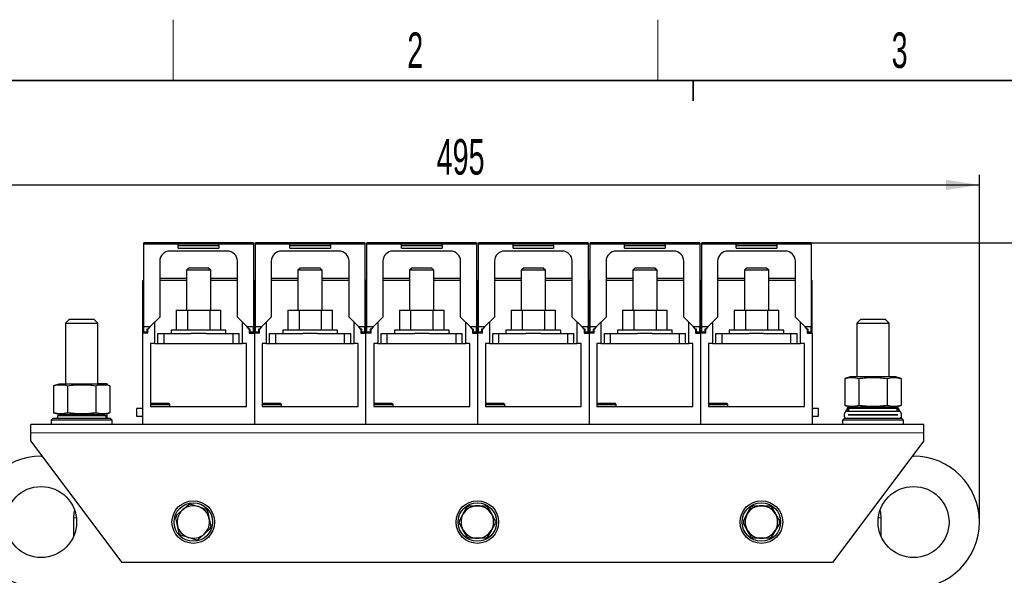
# Model space of a CAD drawing. Header units: millimetres. Extents: x 5 to 418, y 2 to 292.
# Tile 12 of 36: x 59 to 156, y 234 to 288. Entities that reach past the tile are written whole.
import ezdxf

# ---------------------------------------------------------------- set-up
doc = ezdxf.new("R2010")
doc.units = ezdxf.units.MM
doc.layers.add('SLD-0', color=7, linetype='Continuous')
doc.styles.add('SLDTEXTSTYLE0', font='TXT', dxfattribs={"width": 0.605})
doc.dimstyles.new('SLDDIMSTYLE0', dxfattribs={"dimtxt": 3.5, "dimasz": 3.302, "dimexe": 0, "dimexo": 0.0625, "dimgap": 0.875, "dimtad": 1, "dimlfac": 5, "dimrnd": 1e-09, "dimzin": 12, "dimdsep": 46, "dimtxsty": 'SLDTEXTSTYLE0', "dimsah": 1, "dimcen": 0.09, "dimadec": 0, "dimazin": 3, "dimtfac": 1, "dimtofl": 0, "dimtmove": 0, "dimatfit": 3, "dimfxl": 1, "dimfrac": 2, "dimtolj": 1, "dimtzin": 12, "dimarcsym": 0})
doc.dimstyles.new('SLDDIMSTYLE1', dxfattribs={"dimtxt": 3.5, "dimasz": 3.302, "dimexe": 0, "dimexo": 0.0625, "dimgap": 0.875, "dimtad": 1, "dimdec": 0, "dimlfac": 5, "dimrnd": 1e-09, "dimzin": 12, "dimdsep": 46, "dimtxsty": 'SLDTEXTSTYLE0', "dimsah": 1, "dimcen": 0.09, "dimadec": 0, "dimazin": 3, "dimtfac": 1, "dimtofl": 0, "dimtmove": 0, "dimatfit": 3, "dimfxl": 1, "dimfrac": 2, "dimtolj": 1, "dimtzin": 12, "dimarcsym": 0})

# ---------------------------------------------------------------- blocks, each defined once
blk = doc.blocks.new('_D_1')
at = {"layer": 'SLD-0', "color": 7}
for p, q in [((54.221, 238.985), (54.221, 273.217)), ((153.221, 238.985), (153.221, 273.217)), ((54.221, 272.217), (153.221, 272.217))]:
    blk.add_line(p, q, dxfattribs=at)
for points in [[(54.221, 272.217), (57.523, 271.709), (57.523, 272.725)], [(153.221, 272.217), (149.919, 272.725), (149.919, 271.709)]]:
    blk.add_solid(points, dxfattribs=at)
at = {"layer": 'SLD-0', "color": 7, "insert": (99.711, 276.729), "char_height": 3.5, "attachment_point": 1, "style": 'SLDTEXTSTYLE0'}
blk.add_mtext('495', dxfattribs=at)
blk = doc.blocks.new('_D_2')
at = {"layer": 'SLD-0', "color": 7}
for p, q in [((136.641, 266.49), (158.79, 266.49)), ((157.79, 266.49), (157.79, 171.185)), ((151.721, 171.185), (158.79, 171.185))]:
    blk.add_line(p, q, dxfattribs=at)
for points in [[(157.79, 266.49), (157.282, 263.188), (158.298, 263.188)], [(157.79, 171.185), (158.298, 174.487), (157.282, 174.487)]]:
    blk.add_solid(points, dxfattribs=at)
at = {"layer": 'SLD-0', "color": 7, "insert": (153.279, 214.827), "char_height": 3.5, "attachment_point": 1, "rotation": 90, "style": 'SLDTEXTSTYLE0'}
blk.add_mtext('477', dxfattribs=at)

msp = doc.modelspace()

# ---------------------------------------------------------------- linework, layer by layer
at = {"color": 7, "linetype": 'Continuous', "lineweight": 25}
for p, q in [((81.6413, 266.4898), (70.8413, 266.4898)), ((70.8413, 266.3898), (70.8413, 266.4898)), ((70.8413, 258.2098), (70.8413, 266.3898)), ((81.6413, 266.3898), (70.8413, 266.3898)), ((78.2413, 266.3798), (74.2413, 266.3798)), ((74.2413, 266.2478), (74.2413, 266.3798)), ((74.2413, 265.9798), (74.2413, 266.2478)), ((74.2413, 266.2478), (78.2413, 266.2478)), ((74.2413, 265.9798), (78.2413, 265.9798)), ((78.2413, 266.2478), (78.2413, 266.3798)), ((78.2413, 266.2478), (78.2413, 265.9798)), ((81.6413, 266.4898), (81.6413, 266.3898)), ((81.6413, 266.3898), (81.6413, 258.2098)), ((92.6413, 266.4898), (81.8413, 266.4898)), ((81.8413, 266.3898), (81.8413, 266.4898)), ((81.8413, 258.2098), (81.8413, 266.3898)), ((92.6413, 266.3898), (81.8413, 266.3898)), ((85.2413, 266.2478), (85.2413, 266.3798)), ((89.2413, 266.3798), (85.2413, 266.3798)), ((85.2413, 265.9798), (85.2413, 266.2478)), ((85.2413, 266.2478), (89.2413, 266.2478)), ((85.2413, 265.9798), (89.2413, 265.9798)), ((89.2413, 266.2478), (89.2413, 266.3798)), ((89.2413, 266.2478), (89.2413, 265.9798)), ((92.6413, 266.4898), (92.6413, 266.3898)), ((92.6413, 266.3898), (92.6413, 258.2098)), ((103.6413, 266.4898), (92.8413, 266.4898)), ((92.8413, 266.3898), (92.8413, 266.4898)), ((92.8413, 258.2098), (92.8413, 266.3898)), ((103.6413, 266.3898), (92.8413, 266.3898)), ((100.2413, 266.3798), (96.2413, 266.3798)), ((96.2413, 266.2478), (96.2413, 266.3798)), ((96.2413, 266.2478), (100.2413, 266.2478)), ((96.2413, 265.9798), (96.2413, 266.2478)), ((96.2413, 265.9798), (100.2413, 265.9798)), ((100.2413, 266.2478), (100.2413, 266.3798)), ((100.2413, 266.2478), (100.2413, 265.9798)), ((103.6413, 266.4898), (103.6413, 266.3898)), ((103.6413, 266.3898), (103.6413, 258.2098)), ((114.6413, 266.4898), (103.8413, 266.4898)), ((103.8413, 266.3898), (103.8413, 266.4898)), ((103.8413, 258.2098), (103.8413, 266.3898)), ((114.6413, 266.3898), (103.8413, 266.3898)), ((107.2413, 266.2478), (107.2413, 266.3798)), ((111.2413, 266.3798), (107.2413, 266.3798)), ((107.2413, 266.2478), (111.2413, 266.2478)), ((107.2413, 265.9798), (107.2413, 266.2478)), ((107.2413, 265.9798), (111.2413, 265.9798)), ((111.2413, 266.2478), (111.2413, 266.3798)), ((111.2413, 266.2478), (111.2413, 265.9798)), ((114.6413, 266.4898), (114.6413, 266.3898)), ((114.6413, 266.3898), (114.6413, 258.2098)), ((125.6413, 266.4898), (114.8413, 266.4898)), ((114.8413, 266.3898), (114.8413, 266.4898)), ((114.8413, 258.2098), (114.8413, 266.3898)), ((125.6413, 266.3898), (114.8413, 266.3898)), ((122.2413, 266.3798), (118.2413, 266.3798)), ((118.2413, 266.2478), (118.2413, 266.3798)), ((118.2413, 265.9798), (118.2413, 266.2478)), ((118.2413, 266.2478), (122.2413, 266.2478)), ((118.2413, 265.9798), (122.2413, 265.9798)), ((122.2413, 266.2478), (122.2413, 266.3798)), ((122.2413, 266.2478), (122.2413, 265.9798)), ((125.6413, 266.4898), (125.6413, 266.3898)), ((125.6413, 266.3898), (125.6413, 258.2098)), ((136.6413, 266.4898), (125.8413, 266.4898)), ((125.8413, 266.3898), (125.8413, 266.4898)), ((125.8413, 258.2098), (125.8413, 266.3898)), ((136.6413, 266.3898), (125.8413, 266.3898)), ((129.2413, 266.2478), (129.2413, 266.3798)), ((133.2413, 266.3798), (129.2413, 266.3798)), ((129.2413, 266.2478), (133.2413, 266.2478)), ((129.2413, 265.9798), (129.2413, 266.2478)), ((129.2413, 265.9798), (133.2413, 265.9798)), ((133.2413, 266.2478), (133.2413, 266.3798)), ((133.2413, 266.2478), (133.2413, 265.9798)), ((136.6413, 266.4898), (136.6413, 266.3898)), ((136.6413, 266.3898), (136.6413, 258.2098)), ((79.0713, 265.6898), (73.4113, 265.6898)), ((90.0713, 265.6898), (84.4113, 265.6898)), ((101.0713, 265.6898), (95.4113, 265.6898)), ((112.0713, 265.6898), (106.4113, 265.6898)), ((123.0713, 265.6898), (117.4113, 265.6898)), ((134.0713, 265.6898), (128.4113, 265.6898)), ((72.4113, 264.6898), (72.4113, 259.1798)), ((75.256, 264.0248), (75.0413, 263.8101)), ((77.2266, 264.0248), (75.256, 264.0248)), ((77.4413, 263.8101), (77.2266, 264.0248)), ((80.0713, 259.1798), (80.0713, 264.6898)), ((83.4113, 264.6898), (83.4113, 259.1798)), ((86.256, 264.0248), (86.0413, 263.8101)), ((88.2266, 264.0248), (86.256, 264.0248)), ((88.4413, 263.8101), (88.2266, 264.0248)), ((91.0713, 259.1798), (91.0713, 264.6898)), ((94.4113, 264.6898), (94.4113, 259.1798)), ((97.256, 264.0248), (97.0413, 263.8101)), ((99.2266, 264.0248), (97.256, 264.0248)), ((99.4413, 263.8101), (99.2266, 264.0248)), ((102.0713, 259.1798), (102.0713, 264.6898)), ((105.4113, 264.6898), (105.4113, 259.1798)), ((108.256, 264.0248), (108.0413, 263.8101)), ((110.2266, 264.0248), (108.256, 264.0248)), ((110.4413, 263.8101), (110.2266, 264.0248)), ((113.0713, 259.1798), (113.0713, 264.6898)), ((116.4113, 264.6898), (116.4113, 259.1798)), ((119.256, 264.0248), (119.0413, 263.8101)), ((121.2266, 264.0248), (119.256, 264.0248)), ((121.4413, 263.8101), (121.2266, 264.0248)), ((124.0713, 259.1798), (124.0713, 264.6898)), ((127.4113, 264.6898), (127.4113, 259.1798)), ((130.256, 264.0248), (130.0413, 263.8101)), ((132.2266, 264.0248), (130.256, 264.0248)), ((132.4413, 263.8101), (132.2266, 264.0248)), ((135.0713, 259.1798), (135.0713, 264.6898)), ((75.0413, 263.8101), (75.0413, 259.8848)), ((77.4413, 263.8101), (75.0413, 263.8101)), ((77.4413, 259.8848), (77.4413, 263.8101)), ((86.0413, 263.8101), (86.0413, 259.8848)), ((88.4413, 263.8101), (86.0413, 263.8101)), ((88.4413, 259.8848), (88.4413, 263.8101)), ((97.0413, 263.8101), (97.0413, 259.8848)), ((99.4413, 263.8101), (97.0413, 263.8101)), ((99.4413, 259.8848), (99.4413, 263.8101)), ((108.0413, 263.8101), (108.0413, 259.8848)), ((110.4413, 263.8101), (108.0413, 263.8101)), ((110.4413, 259.8848), (110.4413, 263.8101)), ((119.0413, 263.8101), (119.0413, 259.8848)), ((121.4413, 263.8101), (119.0413, 263.8101)), ((121.4413, 259.8848), (121.4413, 263.8101)), ((130.0413, 263.8101), (130.0413, 259.8848)), ((132.4413, 263.8101), (130.0413, 263.8101)), ((132.4413, 259.8848), (132.4413, 263.8101)), ((70.8413, 262.7848), (70.7413, 262.7848)), ((70.7413, 257.6048), (70.7413, 262.7848)), ((75.0413, 263.0065), (72.4113, 263.0065)), ((75.0413, 262.7848), (72.4113, 262.7848)), ((80.0713, 263.0065), (77.4413, 263.0065)), ((80.0713, 262.7848), (77.4413, 262.7848)), ((81.7413, 262.7848), (81.6413, 262.7848)), ((81.7413, 257.6048), (81.7413, 262.7848)), ((81.8413, 262.7848), (81.7413, 262.7848)), ((86.0413, 263.0065), (83.4113, 263.0065)), ((86.0413, 262.7848), (83.4113, 262.7848)), ((91.0713, 263.0065), (88.4413, 263.0065)), ((91.0713, 262.7848), (88.4413, 262.7848)), ((92.7413, 262.7848), (92.6413, 262.7848)), ((92.8413, 262.7848), (92.7413, 262.7848)), ((92.7413, 257.6048), (92.7413, 262.7848)), ((97.0413, 263.0065), (94.4113, 263.0065)), ((97.0413, 262.7848), (94.4113, 262.7848)), ((102.0713, 263.0065), (99.4413, 263.0065)), ((102.0713, 262.7848), (99.4413, 262.7848)), ((103.7413, 262.7848), (103.6413, 262.7848)), ((103.7413, 257.6048), (103.7413, 262.7848)), ((103.8413, 262.7848), (103.7413, 262.7848)), ((108.0413, 263.0065), (105.4113, 263.0065)), ((108.0413, 262.7848), (105.4113, 262.7848)), ((113.0713, 263.0065), (110.4413, 263.0065)), ((113.0713, 262.7848), (110.4413, 262.7848)), ((114.7413, 262.7848), (114.6413, 262.7848)), ((114.7413, 257.6048), (114.7413, 262.7848)), ((114.8413, 262.7848), (114.7413, 262.7848)), ((119.0413, 263.0065), (116.4113, 263.0065)), ((119.0413, 262.7848), (116.4113, 262.7848)), ((124.0713, 263.0065), (121.4413, 263.0065)), ((124.0713, 262.7848), (121.4413, 262.7848)), ((125.7413, 262.7848), (125.6413, 262.7848)), ((125.8413, 262.7848), (125.7413, 262.7848)), ((125.7413, 257.6048), (125.7413, 262.7848)), ((130.0413, 263.0065), (127.4113, 263.0065)), ((130.0413, 262.7848), (127.4113, 262.7848)), ((135.0713, 263.0065), (132.4413, 263.0065)), ((135.0713, 262.7848), (132.4413, 262.7848)), ((136.7413, 262.7848), (136.6413, 262.7848)), ((136.7413, 257.6048), (136.7413, 262.7848)), ((72.4113, 259.1798), (71.4413, 258.2098)), ((74.0474, 259.8848), (74.0474, 257.8848)), ((74.0474, 259.8848), (75.1444, 259.8848)), ((75.1444, 259.8848), (75.1444, 257.8848)), ((75.1444, 259.8848), (77.3383, 259.8848)), ((77.3383, 259.8848), (77.3383, 257.8848)), ((77.3383, 259.8848), (78.4353, 259.8848)), ((78.4353, 257.8848), (78.4353, 259.8848)), ((81.0413, 258.2098), (80.0713, 259.1798)), ((83.4113, 259.1798), (82.4413, 258.2098)), ((85.0474, 259.8848), (85.0474, 257.8848)), ((85.0474, 259.8848), (86.1444, 259.8848)), ((86.1444, 259.8848), (86.1444, 257.8848)), ((86.1444, 259.8848), (88.3383, 259.8848)), ((88.3383, 259.8848), (88.3383, 257.8848)), ((88.3383, 259.8848), (89.4353, 259.8848)), ((89.4353, 257.8848), (89.4353, 259.8848)), ((92.0413, 258.2098), (91.0713, 259.1798)), ((94.4113, 259.1798), (93.4413, 258.2098)), ((96.0474, 259.8848), (96.0474, 257.8848)), ((96.0474, 259.8848), (97.1444, 259.8848)), ((97.1444, 259.8848), (97.1444, 257.8848)), ((97.1444, 259.8848), (99.3383, 259.8848)), ((99.3383, 259.8848), (99.3383, 257.8848)), ((99.3383, 259.8848), (100.4353, 259.8848)), ((100.4353, 257.8848), (100.4353, 259.8848)), ((103.0413, 258.2098), (102.0713, 259.1798)), ((105.4113, 259.1798), (104.4413, 258.2098)), ((107.0474, 259.8848), (107.0474, 257.8848)), ((107.0474, 259.8848), (108.1444, 259.8848)), ((108.1444, 259.8848), (108.1444, 257.8848)), ((108.1444, 259.8848), (110.3383, 259.8848)), ((110.3383, 259.8848), (110.3383, 257.8848)), ((110.3383, 259.8848), (111.4353, 259.8848)), ((111.4353, 257.8848), (111.4353, 259.8848)), ((114.0413, 258.2098), (113.0713, 259.1798)), ((116.4113, 259.1798), (115.4413, 258.2098)), ((118.0474, 259.8848), (118.0474, 257.8848)), ((118.0474, 259.8848), (119.1444, 259.8848)), ((119.1444, 259.8848), (119.1444, 257.8848)), ((119.1444, 259.8848), (121.3383, 259.8848)), ((121.3383, 259.8848), (121.3383, 257.8848)), ((121.3383, 259.8848), (122.4353, 259.8848)), ((122.4353, 257.8848), (122.4353, 259.8848)), ((125.0413, 258.2098), (124.0713, 259.1798)), ((127.4113, 259.1798), (126.4413, 258.2098)), ((129.0474, 259.8848), (129.0474, 257.8848)), ((129.0474, 259.8848), (130.1444, 259.8848)), ((130.1444, 259.8848), (130.1444, 257.8848)), ((130.1444, 259.8848), (132.3383, 259.8848)), ((132.3383, 259.8848), (132.3383, 257.8848)), ((132.3383, 259.8848), (133.4353, 259.8848)), ((133.4353, 257.8848), (133.4353, 259.8848)), ((136.0413, 258.2098), (135.0713, 259.1798)), ((63.5213, 258.9848), (63.1213, 258.5848)), ((63.1213, 258.5848), (63.1213, 252.5648)), ((63.1213, 258.5848), (66.3213, 258.5848)), ((63.5213, 258.9848), (65.9213, 258.9848)), ((66.3213, 258.5848), (65.9213, 258.9848)), ((66.3213, 252.5648), (66.3213, 258.5848)), ((71.4413, 258.2098), (70.8413, 258.2098)), ((70.8413, 257.7098), (70.8413, 258.2098)), ((71.4413, 258.2098), (71.2413, 258.0098)), ((71.9113, 258.6798), (71.9113, 256.5848)), ((80.5713, 256.5848), (80.5713, 258.6798)), ((81.6413, 258.2098), (81.0413, 258.2098)), ((81.2413, 258.0098), (81.0413, 258.2098)), ((81.6413, 257.7098), (81.6413, 258.2098)), ((82.4413, 258.2098), (81.8413, 258.2098)), ((81.8413, 257.7098), (81.8413, 258.2098)), ((82.4413, 258.2098), (82.2413, 258.0098)), ((82.9113, 258.6798), (82.9113, 256.5848)), ((91.5713, 256.5848), (91.5713, 258.6798)), ((92.6413, 258.2098), (92.0413, 258.2098)), ((92.2413, 258.0098), (92.0413, 258.2098)), ((92.6413, 257.7098), (92.6413, 258.2098)), ((93.4413, 258.2098), (92.8413, 258.2098)), ((92.8413, 257.7098), (92.8413, 258.2098)), ((93.4413, 258.2098), (93.2413, 258.0098)), ((93.9113, 258.6798), (93.9113, 256.5848)), ((102.5713, 256.5848), (102.5713, 258.6798)), ((103.6413, 258.2098), (103.0413, 258.2098)), ((103.2413, 258.0098), (103.0413, 258.2098)), ((103.6413, 257.7098), (103.6413, 258.2098)), ((104.4413, 258.2098), (103.8413, 258.2098)), ((103.8413, 257.7098), (103.8413, 258.2098)), ((104.4413, 258.2098), (104.2413, 258.0098)), ((104.9113, 258.6798), (104.9113, 256.5848)), ((113.5713, 256.5848), (113.5713, 258.6798)), ((114.6413, 258.2098), (114.0413, 258.2098)), ((114.2413, 258.0098), (114.0413, 258.2098)), ((114.6413, 257.7098), (114.6413, 258.2098)), ((115.4413, 258.2098), (114.8413, 258.2098)), ((114.8413, 257.7098), (114.8413, 258.2098)), ((115.4413, 258.2098), (115.2413, 258.0098)), ((115.9113, 258.6798), (115.9113, 256.5848)), ((124.5713, 256.5848), (124.5713, 258.6798)), ((125.6413, 258.2098), (125.0413, 258.2098)), ((125.2413, 258.0098), (125.0413, 258.2098)), ((125.6413, 257.7098), (125.6413, 258.2098)), ((126.4413, 258.2098), (125.8413, 258.2098)), ((125.8413, 257.7098), (125.8413, 258.2098)), ((126.4413, 258.2098), (126.2413, 258.0098)), ((126.9113, 258.6798), (126.9113, 256.5848)), ((135.5713, 256.5848), (135.5713, 258.6798)), ((136.6413, 258.2098), (136.0413, 258.2098)), ((136.2413, 258.0098), (136.0413, 258.2098)), ((136.6413, 257.7098), (136.6413, 258.2098)), ((141.5213, 258.9848), (141.1213, 258.5848)), ((141.1213, 258.5848), (141.1213, 253.2848)), ((141.1213, 258.5848), (143.5213, 258.5848)), ((141.5213, 258.9848), (143.3213, 258.9848)), ((143.3213, 258.9848), (143.9213, 258.9848)), ((143.5213, 258.5848), (144.3213, 258.5848)), ((144.3213, 258.5848), (143.9213, 258.9848)), ((144.3213, 253.2848), (144.3213, 258.5848)), ((70.7413, 248.5848), (70.7413, 257.6048)), ((71.2413, 257.6048), (70.7413, 257.6048)), ((71.1413, 257.7098), (70.8413, 257.7098)), ((71.2413, 258.0098), (71.1413, 258.0098)), ((71.1413, 258.0098), (71.1413, 257.7098)), ((71.2413, 257.6048), (71.2413, 258.0098)), ((72.2413, 256.5848), (72.2413, 257.5848)), ((72.2413, 257.5848), (72.8413, 257.5848)), ((72.8413, 256.5848), (72.8413, 257.5848)), ((72.8413, 257.5848), (75.5133, 257.5848)), ((73.5413, 257.8848), (73.5413, 257.5848)), ((78.9413, 257.8848), (73.5413, 257.8848)), ((76.9693, 257.5848), (75.5133, 257.5848)), ((76.9693, 257.5848), (79.6413, 257.5848)), ((78.9413, 257.5848), (78.9413, 257.8848)), ((79.6413, 256.5848), (79.6413, 257.5848)), ((79.6413, 257.5848), (80.2413, 257.5848)), ((80.2413, 256.5848), (80.2413, 257.5848)), ((81.3413, 258.0098), (81.2413, 258.0098)), ((81.2413, 258.0098), (81.2413, 257.6048)), ((81.2413, 257.6048), (81.7413, 257.6048)), ((81.3413, 257.7098), (81.3413, 258.0098)), ((81.6413, 257.7098), (81.3413, 257.7098)), ((81.7413, 257.6048), (81.7413, 248.5848)), ((82.2413, 257.6048), (81.7413, 257.6048)), ((82.1413, 257.7098), (81.8413, 257.7098)), ((82.2413, 258.0098), (82.1413, 258.0098)), ((82.1413, 258.0098), (82.1413, 257.7098)), ((82.2413, 257.6048), (82.2413, 258.0098)), ((83.2413, 256.5848), (83.2413, 257.5848)), ((83.2413, 257.5848), (83.8413, 257.5848)), ((83.8413, 256.5848), (83.8413, 257.5848)), ((83.8413, 257.5848), (86.5133, 257.5848)), ((84.5413, 257.8848), (84.5413, 257.5848)), ((89.9413, 257.8848), (84.5413, 257.8848)), ((87.9693, 257.5848), (86.5133, 257.5848)), ((87.9693, 257.5848), (90.6413, 257.5848)), ((89.9413, 257.5848), (89.9413, 257.8848)), ((90.6413, 256.5848), (90.6413, 257.5848)), ((90.6413, 257.5848), (91.2413, 257.5848)), ((91.2413, 256.5848), (91.2413, 257.5848)), ((92.3413, 258.0098), (92.2413, 258.0098)), ((92.2413, 258.0098), (92.2413, 257.6048)), ((92.2413, 257.6048), (92.7413, 257.6048)), ((92.3413, 257.7098), (92.3413, 258.0098)), ((92.6413, 257.7098), (92.3413, 257.7098)), ((92.7413, 248.5848), (92.7413, 257.6048)), ((93.2413, 257.6048), (92.7413, 257.6048)), ((93.1413, 257.7098), (92.8413, 257.7098)), ((93.2413, 258.0098), (93.1413, 258.0098)), ((93.1413, 258.0098), (93.1413, 257.7098)), ((93.2413, 257.6048), (93.2413, 258.0098)), ((94.2413, 256.5848), (94.2413, 257.5848)), ((94.2413, 257.5848), (94.8413, 257.5848)), ((94.8413, 256.5848), (94.8413, 257.5848)), ((94.8413, 257.5848), (97.5133, 257.5848)), ((95.5413, 257.8848), (95.5413, 257.5848)), ((100.9413, 257.8848), (95.5413, 257.8848)), ((98.9693, 257.5848), (97.5133, 257.5848)), ((98.9693, 257.5848), (101.6413, 257.5848)), ((100.9413, 257.5848), (100.9413, 257.8848)), ((101.6413, 256.5848), (101.6413, 257.5848)), ((101.6413, 257.5848), (102.2413, 257.5848)), ((102.2413, 256.5848), (102.2413, 257.5848)), ((103.3413, 258.0098), (103.2413, 258.0098)), ((103.2413, 258.0098), (103.2413, 257.6048)), ((103.2413, 257.6048), (103.7413, 257.6048)), ((103.3413, 257.7098), (103.3413, 258.0098)), ((103.6413, 257.7098), (103.3413, 257.7098)), ((103.7413, 257.6048), (103.7413, 248.5848)), ((104.2413, 257.6048), (103.7413, 257.6048)), ((104.1413, 257.7098), (103.8413, 257.7098)), ((104.2413, 258.0098), (104.1413, 258.0098)), ((104.1413, 258.0098), (104.1413, 257.7098)), ((104.2413, 257.6048), (104.2413, 258.0098)), ((105.2413, 256.5848), (105.2413, 257.5848)), ((105.2413, 257.5848), (105.8413, 257.5848)), ((105.8413, 256.5848), (105.8413, 257.5848)), ((105.8413, 257.5848), (108.5133, 257.5848)), ((106.5413, 257.8848), (106.5413, 257.5848)), ((111.9413, 257.8848), (106.5413, 257.8848)), ((109.9693, 257.5848), (108.5133, 257.5848)), ((109.9693, 257.5848), (112.6413, 257.5848)), ((111.9413, 257.5848), (111.9413, 257.8848)), ((112.6413, 256.5848), (112.6413, 257.5848)), ((112.6413, 257.5848), (113.2413, 257.5848)), ((113.2413, 256.5848), (113.2413, 257.5848)), ((114.3413, 258.0098), (114.2413, 258.0098)), ((114.2413, 258.0098), (114.2413, 257.6048)), ((114.2413, 257.6048), (114.7413, 257.6048)), ((114.3413, 257.7098), (114.3413, 258.0098)), ((114.6413, 257.7098), (114.3413, 257.7098)), ((114.7413, 257.6048), (114.7413, 248.5848)), ((115.2413, 257.6048), (114.7413, 257.6048)), ((115.1413, 257.7098), (114.8413, 257.7098)), ((115.2413, 258.0098), (115.1413, 258.0098)), ((115.1413, 258.0098), (115.1413, 257.7098)), ((115.2413, 257.6048), (115.2413, 258.0098)), ((116.2413, 256.5848), (116.2413, 257.5848)), ((116.2413, 257.5848), (116.8413, 257.5848)), ((116.8413, 256.5848), (116.8413, 257.5848)), ((116.8413, 257.5848), (119.5133, 257.5848)), ((117.5413, 257.8848), (117.5413, 257.5848)), ((122.9413, 257.8848), (117.5413, 257.8848)), ((120.9693, 257.5848), (119.5133, 257.5848)), ((120.9693, 257.5848), (123.6413, 257.5848)), ((122.9413, 257.5848), (122.9413, 257.8848)), ((123.6413, 256.5848), (123.6413, 257.5848)), ((123.6413, 257.5848), (124.2413, 257.5848)), ((124.2413, 256.5848), (124.2413, 257.5848)), ((125.3413, 258.0098), (125.2413, 258.0098)), ((125.2413, 258.0098), (125.2413, 257.6048)), ((125.2413, 257.6048), (125.7413, 257.6048)), ((125.3413, 257.7098), (125.3413, 258.0098)), ((125.6413, 257.7098), (125.3413, 257.7098)), ((125.7413, 248.5848), (125.7413, 257.6048)), ((126.2413, 257.6048), (125.7413, 257.6048)), ((126.1413, 257.7098), (125.8413, 257.7098)), ((126.2413, 258.0098), (126.1413, 258.0098)), ((126.1413, 258.0098), (126.1413, 257.7098)), ((126.2413, 257.6048), (126.2413, 258.0098)), ((127.2413, 256.5848), (127.2413, 257.5848)), ((127.2413, 257.5848), (127.8413, 257.5848)), ((127.8413, 256.5848), (127.8413, 257.5848)), ((127.8413, 257.5848), (130.5133, 257.5848)), ((128.5413, 257.8848), (128.5413, 257.5848)), ((133.9413, 257.8848), (128.5413, 257.8848)), ((131.9693, 257.5848), (130.5133, 257.5848)), ((131.9693, 257.5848), (134.6413, 257.5848)), ((133.9413, 257.5848), (133.9413, 257.8848)), ((134.6413, 256.5848), (134.6413, 257.5848)), ((134.6413, 257.5848), (135.2413, 257.5848)), ((135.2413, 256.5848), (135.2413, 257.5848)), ((136.3413, 258.0098), (136.2413, 258.0098)), ((136.2413, 258.0098), (136.2413, 257.6048)), ((136.2413, 257.6048), (136.7413, 257.6048)), ((136.3413, 257.7098), (136.3413, 258.0098)), ((136.6413, 257.7098), (136.3413, 257.7098)), ((136.7413, 257.6048), (136.7413, 248.5848)), ((71.9113, 256.5848), (71.5113, 256.5848)), ((71.5113, 256.5848), (71.5113, 250.3848)), ((71.9113, 256.5848), (72.5213, 256.5848)), ((72.5213, 256.5848), (72.8413, 256.5848)), ((72.8413, 256.5848), (79.6413, 256.5848)), ((79.6413, 256.5848), (79.9613, 256.5848)), ((79.9613, 256.5848), (80.5713, 256.5848)), ((80.9713, 256.5848), (80.5713, 256.5848)), ((80.9713, 250.3848), (80.9713, 256.5848)), ((82.9113, 256.5848), (82.5113, 256.5848)), ((82.5113, 256.5848), (82.5113, 250.3848)), ((82.9113, 256.5848), (83.5213, 256.5848)), ((83.5213, 256.5848), (83.8413, 256.5848)), ((83.8413, 256.5848), (90.6413, 256.5848)), ((90.6413, 256.5848), (90.9613, 256.5848)), ((90.9613, 256.5848), (91.5713, 256.5848)), ((91.9713, 256.5848), (91.5713, 256.5848)), ((91.9713, 250.3848), (91.9713, 256.5848)), ((93.9113, 256.5848), (93.5113, 256.5848)), ((93.5113, 256.5848), (93.5113, 250.3848)), ((93.9113, 256.5848), (94.5213, 256.5848)), ((94.5213, 256.5848), (94.8413, 256.5848)), ((94.8413, 256.5848), (101.6413, 256.5848)), ((101.6413, 256.5848), (101.9613, 256.5848)), ((101.9613, 256.5848), (102.5713, 256.5848)), ((102.9713, 256.5848), (102.5713, 256.5848)), ((102.9713, 250.3848), (102.9713, 256.5848)), ((104.9113, 256.5848), (104.5113, 256.5848)), ((104.5113, 256.5848), (104.5113, 250.3848)), ((104.9113, 256.5848), (105.5213, 256.5848)), ((105.5213, 256.5848), (105.8413, 256.5848)), ((105.8413, 256.5848), (112.6413, 256.5848)), ((112.6413, 256.5848), (112.9613, 256.5848)), ((112.9613, 256.5848), (113.5713, 256.5848)), ((113.9713, 256.5848), (113.5713, 256.5848)), ((113.9713, 250.3848), (113.9713, 256.5848)), ((115.9113, 256.5848), (115.5113, 256.5848)), ((115.5113, 256.5848), (115.5113, 250.3848)), ((115.9113, 256.5848), (116.5213, 256.5848)), ((116.5213, 256.5848), (116.8413, 256.5848)), ((116.8413, 256.5848), (123.6413, 256.5848)), ((123.6413, 256.5848), (123.9613, 256.5848)), ((123.9613, 256.5848), (124.5713, 256.5848)), ((124.9713, 256.5848), (124.5713, 256.5848)), ((124.9713, 250.3848), (124.9713, 256.5848)), ((126.9113, 256.5848), (126.5113, 256.5848)), ((126.5113, 256.5848), (126.5113, 250.3848)), ((126.9113, 256.5848), (127.5213, 256.5848)), ((127.5213, 256.5848), (127.8413, 256.5848)), ((127.8413, 256.5848), (134.6413, 256.5848)), ((134.6413, 256.5848), (134.9613, 256.5848)), ((134.9613, 256.5848), (135.5713, 256.5848)), ((135.9713, 256.5848), (135.5713, 256.5848)), ((135.9713, 250.3848), (135.9713, 256.5848)), ((62.4713, 252.5648), (61.9501, 252.4252)), ((61.9501, 252.4252), (61.9501, 249.7445)), ((66.9713, 252.5648), (62.4713, 252.5648)), ((63.3357, 252.4252), (63.3357, 249.7445)), ((66.107, 252.4252), (66.107, 249.7445)), ((67.2413, 252.6148), (66.3213, 252.6148)), ((67.4926, 252.4252), (66.9713, 252.5648)), ((67.2413, 252.4925), (67.2413, 252.6148)), ((67.4926, 252.4252), (67.4926, 249.7445)), ((140.4713, 253.2848), (139.9501, 253.1452)), ((139.9501, 253.1452), (139.9501, 250.4645)), ((144.9713, 253.2848), (140.4713, 253.2848)), ((141.3357, 253.1452), (141.3357, 250.4645)), ((144.107, 253.1452), (144.107, 250.4645)), ((145.4926, 253.1452), (144.9713, 253.2848)), ((145.4926, 253.1452), (145.4926, 250.4645)), ((71.5413, 250.7048), (71.5113, 250.6748)), ((71.5113, 250.5848), (73.4213, 250.5848)), ((71.5413, 250.7048), (73.3013, 250.7048)), ((73.4213, 250.5848), (73.3013, 250.7048)), ((73.4213, 250.3848), (73.4213, 250.5848)), ((82.5413, 250.7048), (82.5113, 250.6748)), ((82.5113, 250.5848), (84.4213, 250.5848)), ((82.5413, 250.7048), (84.3013, 250.7048)), ((84.4213, 250.5848), (84.3013, 250.7048)), ((84.4213, 250.3848), (84.4213, 250.5848)), ((93.5413, 250.7048), (93.5113, 250.6748)), ((93.5113, 250.5848), (95.4213, 250.5848)), ((93.5413, 250.7048), (95.3013, 250.7048)), ((95.4213, 250.5848), (95.3013, 250.7048)), ((95.4213, 250.3848), (95.4213, 250.5848)), ((104.5413, 250.7048), (104.5113, 250.6748)), ((104.5113, 250.5848), (106.4213, 250.5848)), ((104.5413, 250.7048), (106.3013, 250.7048)), ((106.4213, 250.5848), (106.3013, 250.7048)), ((106.4213, 250.3848), (106.4213, 250.5848)), ((115.5413, 250.7048), (115.5113, 250.6748)), ((115.5113, 250.5848), (117.4213, 250.5848)), ((115.5413, 250.7048), (117.3013, 250.7048)), ((117.4213, 250.5848), (117.3013, 250.7048)), ((117.4213, 250.3848), (117.4213, 250.5848)), ((126.5413, 250.7048), (126.5113, 250.6748)), ((126.5113, 250.5848), (128.4213, 250.5848)), ((126.5413, 250.7048), (128.3013, 250.7048)), ((128.4213, 250.5848), (128.3013, 250.7048)), ((128.4213, 250.3848), (128.4213, 250.5848)), ((139.9501, 250.4645), (140.4713, 250.3248)), ((144.9713, 250.3248), (145.4926, 250.4645)), ((61.9501, 249.7445), (62.4713, 249.6048)), ((63.0213, 249.6048), (62.3213, 249.4448)), ((62.4713, 249.6048), (66.9713, 249.6048)), ((67.1213, 249.4448), (66.4213, 249.6048)), ((66.9163, 249.4917), (66.9163, 249.6048)), ((66.9713, 249.6048), (67.4926, 249.7445)), ((67.2413, 249.1848), (67.2413, 249.6772)), ((70.7413, 250.1628), (70.1313, 250.1628)), ((70.1313, 250.1628), (70.1313, 249.4068)), ((71.5113, 250.3848), (80.9713, 250.3848)), ((82.5113, 250.3848), (91.9713, 250.3848)), ((93.5113, 250.3848), (102.9713, 250.3848)), ((104.5113, 250.3848), (113.9713, 250.3848)), ((115.5113, 250.3848), (124.9713, 250.3848)), ((126.5113, 250.3848), (135.9713, 250.3848)), ((137.3513, 250.1628), (136.7413, 250.1628)), ((137.3513, 249.4068), (137.3513, 250.1628)), ((139.9213, 249.4248), (139.9213, 249.6648)), ((140.1613, 249.9048), (145.2813, 249.9048)), ((140.2813, 249.5438), (140.2813, 249.5458)), ((140.2813, 249.5458), (145.1613, 249.5458)), ((145.1613, 249.5438), (140.2813, 249.5438)), ((141.0213, 250.3248), (140.3213, 250.1648)), ((140.3213, 250.1648), (140.3213, 249.9048)), ((145.1213, 250.1648), (140.3213, 250.1648)), ((140.4713, 250.3248), (144.9713, 250.3248)), ((141.1213, 249.5458), (141.1213, 249.5438)), ((144.3213, 249.5438), (144.3213, 249.5458)), ((145.1213, 250.1648), (144.4213, 250.3248)), ((145.1213, 249.9048), (145.1213, 250.1648)), ((145.1613, 249.5458), (145.1613, 249.5438)), ((145.5213, 249.4248), (145.5213, 249.6648)), ((70.7413, 248.5848), (59.7213, 248.5848)), ((59.7213, 247.7848), (59.7213, 248.5848)), ((61.8713, 249.1848), (61.7213, 249.0348)), ((61.7213, 249.0348), (61.7213, 248.5848)), ((67.7213, 249.0348), (61.7213, 249.0348)), ((67.5713, 249.1848), (61.8713, 249.1848)), ((62.3213, 249.4448), (62.3213, 249.1848)), ((65.1838, 249.4448), (62.3213, 249.4448)), ((67.1213, 249.4448), (65.1838, 249.4448)), ((67.1213, 249.1848), (67.1213, 249.4448)), ((67.7213, 249.0348), (67.5713, 249.1848)), ((67.7213, 248.5848), (67.7213, 249.0348)), ((70.1313, 249.4068), (70.7413, 249.4068)), ((81.7413, 248.5848), (70.7413, 248.5848)), ((92.7413, 248.5848), (81.7413, 248.5848)), ((103.7413, 248.5848), (92.7413, 248.5848)), ((114.7413, 248.5848), (103.7413, 248.5848)), ((125.7413, 248.5848), (114.7413, 248.5848)), ((136.7413, 248.5848), (125.7413, 248.5848)), ((136.7413, 249.4068), (137.3513, 249.4068)), ((147.7213, 248.5848), (136.7413, 248.5848)), ((139.8713, 249.1848), (139.7213, 249.0348)), ((139.7213, 249.0348), (139.7213, 248.5848)), ((145.7213, 249.0348), (139.7213, 249.0348)), ((140.1326, 249.1848), (139.8713, 249.1848)), ((145.2813, 249.1848), (140.1613, 249.1848)), ((145.5713, 249.1848), (145.3109, 249.1848)), ((145.7213, 249.0348), (145.5713, 249.1848)), ((145.7213, 248.5848), (145.7213, 249.0348)), ((147.7213, 247.7848), (147.7213, 248.5848)), ((59.7213, 246.9848), (59.7213, 247.7848)), ((147.7213, 246.9848), (147.7213, 247.7848)), ((68.7213, 234.9848), (59.7213, 246.9848)), ((147.7213, 246.9848), (138.7213, 234.9848)), ((60.7213, 245.4848), (60.8463, 245.4848)), ((146.5963, 245.4848), (146.7213, 245.4848)), ((75.4876, 240.7464), (76.2219, 240.5045)), ((74.0789, 239.6632), (74.6556, 240.1782)), ((74.6556, 240.1782), (75.2322, 240.6932)), ((76.2219, 240.5045), (76.9562, 240.2626)), ((77.13, 240.068), (77.2877, 239.3111)), ((101.9491, 239.1153), (102.3357, 239.7848)), ((102.3357, 239.7848), (102.7223, 240.4544)), ((102.9482, 240.5848), (103.7213, 240.5848)), ((103.7213, 240.5848), (104.4945, 240.5848)), ((104.7204, 240.4544), (105.107, 239.7848)), ((105.107, 239.7848), (105.4935, 239.1153)), ((129.9491, 239.1153), (130.3357, 239.7848)), ((130.3357, 239.7848), (130.7223, 240.4544)), ((130.9482, 240.5848), (131.7213, 240.5848)), ((131.7213, 240.5848), (132.4945, 240.5848)), ((132.7204, 240.4544), (133.107, 239.7848)), ((133.107, 239.7848), (133.4935, 239.1153)), ((63.9213, 239.3848), (63.9213, 237.5671)), ((74.155, 238.6585), (73.9973, 239.4154)), ((77.2877, 239.3111), (77.4454, 238.5543)), ((102.3357, 238.1848), (101.9491, 238.8544)), ((105.4935, 238.8544), (105.107, 238.1848)), ((130.3357, 238.1848), (129.9491, 238.8544)), ((133.4935, 238.8544), (133.107, 238.1848)), ((143.5213, 237.5671), (143.5213, 239.3848)), ((74.3126, 237.9017), (74.155, 238.6585)), ((77.3637, 238.3065), (76.7871, 237.7915)), ((102.7223, 237.5153), (102.3357, 238.1848)), ((105.107, 238.1848), (104.7204, 237.5153)), ((130.7223, 237.5153), (130.3357, 238.1848)), ((133.107, 238.1848), (132.7204, 237.5153)), ((75.2207, 237.4652), (74.4864, 237.7071)), ((75.955, 237.2233), (75.2207, 237.4652)), ((76.7871, 237.7915), (76.2105, 237.2765)), ((103.7213, 237.3848), (102.9482, 237.3848)), ((104.4945, 237.3848), (103.7213, 237.3848)), ((131.7213, 237.3848), (130.9482, 237.3848)), ((132.4945, 237.3848), (131.7213, 237.3848)), ((138.7213, 234.9848), (68.7213, 234.9848))]:
    msp.add_line(p, q, dxfattribs=at)
at = {"color": 7, "linetype": 'Continuous', "lineweight": 18}
for p, q in [((147.7213, 247.7848), (59.7213, 247.7848)), ((63.9213, 239.3848), (64.1984, 239.3848)), ((143.2443, 239.3848), (143.5213, 239.3848))]:
    msp.add_line(p, q, dxfattribs=at)
at = {"color": 7, "linetype": 'Continuous', "lineweight": 25, "flags": 128}
for points in [[(64.0105, 240.1812), (63.957, 239.8905), (63.9213, 239.3848)], [(143.5213, 239.3848), (143.4857, 239.8899), (143.4321, 240.1812)]]:
    msp.add_lwpolyline(points, dxfattribs=at)
at = {"color": 7, "linetype": 'Continuous', "lineweight": 25}
for centre, radius in [((60.7213, 238.9848), 3.5), ((146.7213, 238.9848), 3.5), ((75.7213, 238.9848), 2.1), ((75.7213, 238.9848), 1.9), ((103.7213, 238.9848), 2.1), ((103.7213, 238.9848), 1.9), ((131.7213, 238.9848), 2.1), ((131.7213, 238.9848), 1.9)]:
    msp.add_circle(centre, radius, dxfattribs=at)
for centre, radius, start, end in [((73.4113, 264.6898), 1, 90, 180), ((79.0713, 264.6898), 1, 0, 90), ((84.4113, 264.6898), 1, 90, 180), ((90.0713, 264.6898), 1, 0, 90), ((95.4113, 264.6898), 1, 90, 180), ((101.0713, 264.6898), 1, 0, 90), ((106.4113, 264.6898), 1, 90, 180), ((112.0713, 264.6898), 1, 0, 90), ((117.4113, 264.6898), 1, 90, 180), ((123.0713, 264.6898), 1, 0, 90), ((128.4113, 264.6898), 1, 90, 180), ((134.0713, 264.6898), 1, 0, 90), ((60.7213, 238.9848), 6.5, 90, 270), ((146.7213, 238.9848), 6.5, 270, 90), ((75.7213, 238.9848), 1.777, 97.557417, 105.977207), ((75.7213, 238.9848), 1.6, 131.767312, 191.767312), ((75.7213, 238.9848), 1.6, 71.767312, 131.767312), ((75.7213, 238.9848), 1.6, 11.767312, 71.767312), ((75.7213, 238.9848), 1.777, 37.557417, 45.977207), ((103.7213, 238.9848), 1.6, 150, 210), ((103.7213, 238.9848), 1.6, 90, 150), ((103.7213, 238.9848), 1.777, 115.790105, 124.209895), ((103.7213, 238.9848), 1.6, 30, 90), ((103.7213, 238.9848), 1.777, 55.790105, 64.209895), ((103.7213, 238.9848), 1.6, 330, 30), ((131.7213, 238.9848), 1.6, 150, 210), ((131.7213, 238.9848), 1.6, 90, 150), ((131.7213, 238.9848), 1.777, 115.790105, 124.209895), ((131.7213, 238.9848), 1.6, 30, 90), ((131.7213, 238.9848), 1.777, 55.790105, 64.209895), ((131.7213, 238.9848), 1.6, 330, 30), ((75.7213, 238.9848), 1.777, 157.557417, 165.977207), ((75.7213, 238.9848), 1.6, 311.767312, 11.767312), ((103.7213, 238.9848), 1.777, 175.790105, 184.209895), ((103.7213, 238.9848), 1.777, 355.790105, 4.209895), ((131.7213, 238.9848), 1.777, 175.790105, 184.209895), ((131.7213, 238.9848), 1.777, 355.790105, 4.209895), ((75.7213, 238.9848), 1.6, 191.767312, 251.767312), ((75.7213, 238.9848), 1.777, 217.557417, 225.977207), ((75.7213, 238.9848), 1.777, 337.557417, 345.977207), ((103.7213, 238.9848), 1.6, 210, 270), ((103.7213, 238.9848), 1.6, 270, 330), ((131.7213, 238.9848), 1.6, 210, 270), ((131.7213, 238.9848), 1.6, 270, 330), ((75.7213, 238.9848), 1.6, 251.767312, 311.767312), ((75.7213, 238.9848), 1.777, 277.557417, 285.977207), ((103.7213, 238.9848), 1.777, 235.790105, 244.209895), ((103.7213, 238.9848), 1.777, 295.790105, 304.209895), ((131.7213, 238.9848), 1.777, 235.790105, 244.209895), ((131.7213, 238.9848), 1.777, 295.790105, 304.209895)]:
    msp.add_arc(centre, radius, start, end, dxfattribs=at)
for points, knots in [([(61.9501, 252.4252), (62.1788, 252.4746), (62.6406, 252.5744), (63.1025, 252.4752), (63.3357, 252.4252)], [0, 0, 0, 0, 0.4952157, 1, 1, 1, 1]), ([(63.3357, 252.4252), (63.7931, 252.4746), (64.7168, 252.5744), (65.6406, 252.4752), (66.107, 252.4252)], [0, 0, 0, 0, 0.4952157, 1, 1, 1, 1]), ([(66.107, 252.4252), (66.3357, 252.4746), (66.7975, 252.5744), (67.2594, 252.4752), (67.4926, 252.4252)], [0, 0, 0, 0, 0.4952157, 1, 1, 1, 1]), ([(139.9501, 253.1452), (140.1788, 253.1946), (140.6406, 253.2944), (141.1025, 253.1952), (141.3357, 253.1452)], [0, 0, 0, 0, 0.49521566, 1, 1, 1, 1]), ([(141.3357, 253.1452), (141.7931, 253.1946), (142.7168, 253.2944), (143.6406, 253.1952), (144.107, 253.1452)], [0, 0, 0, 0, 0.4952157, 1, 1, 1, 1]), ([(144.107, 253.1452), (144.3357, 253.1946), (144.7975, 253.2944), (145.2594, 253.1952), (145.4926, 253.1452)], [0, 0, 0, 0, 0.4952157, 1, 1, 1, 1]), ([(141.3357, 250.4645), (141.107, 250.4151), (140.6451, 250.3153), (140.1832, 250.4145), (139.9501, 250.4645)], [0, 0, 0, 0, 0.49521566, 1, 1, 1, 1]), ([(144.107, 250.4645), (143.6495, 250.4151), (142.7259, 250.3153), (141.802, 250.4145), (141.3357, 250.4645)], [0, 0, 0, 0, 0.4952157, 1, 1, 1, 1]), ([(145.4926, 250.4645), (145.2639, 250.4151), (144.8021, 250.3153), (144.3401, 250.4145), (144.107, 250.4645)], [0, 0, 0, 0, 0.4952157, 1, 1, 1, 1]), ([(63.3357, 249.7445), (63.107, 249.6951), (62.6451, 249.5953), (62.1832, 249.6945), (61.9501, 249.7445)], [0, 0, 0, 0, 0.49521566, 1, 1, 1, 1]), ([(66.107, 249.7445), (65.6495, 249.6951), (64.7259, 249.5953), (63.802, 249.6945), (63.3357, 249.7445)], [0, 0, 0, 0, 0.4952157, 1, 1, 1, 1]), ([(67.4926, 249.7445), (67.2639, 249.6951), (66.8021, 249.5953), (66.3401, 249.6945), (66.107, 249.7445)], [0, 0, 0, 0, 0.4952157, 1, 1, 1, 1]), ([(140.1613, 249.9048), (140.128, 249.9008), (140.0621, 249.8929), (139.9861, 249.8366), (139.9387, 249.7647), (139.9225, 249.7059), (139.9215, 249.6721), (139.9213, 249.6648)], [0, 0, 0, 0, 0.2889659, 0.5712824, 0.7593154, 0.9486095, 1, 1, 1, 1]), ([(140.272, 250.3783), (140.2124, 250.2613), (140.1181, 250.0763), (140.0403, 249.9079), (140.0116, 249.8459)], [0, 0, 0, 0, 0.6318933, 1, 1, 1, 1]), ([(140.4071, 250.3421), (140.3464, 250.2365), (140.2636, 250.0925), (140.1865, 249.9516), (140.1676, 249.9166), (140.1625, 249.9069), (140.1617, 249.9055), (140.1613, 249.9048)], [0, 0, 0, 0, 0.6531234, 0.8903919, 0.9335201, 0.9695341, 1, 1, 1, 1]), ([(145.4182, 249.8585), (145.3704, 249.9477), (145.2822, 250.1124), (145.1854, 250.2893), (145.141, 250.3703)], [0, 0, 0, 0, 0.5416231, 1, 1, 1, 1]), ([(145.5213, 249.6648), (145.5194, 249.6877), (145.5155, 249.7334), (145.4863, 249.795), (145.4416, 249.8483), (145.3767, 249.8901), (145.3193, 249.9042), (145.2857, 249.9048), (145.2813, 249.9048)], [0, 0, 0, 0, 0.1618768, 0.3231749, 0.4978016, 0.7091882, 0.9622475, 1, 1, 1, 1]), ([(140.1613, 249.1848), (140.128, 249.1888), (140.0621, 249.1968), (139.9861, 249.2531), (139.9387, 249.3249), (139.9225, 249.3838), (139.9215, 249.4176), (139.9213, 249.4248)], [0, 0, 0, 0, 0.2889659, 0.5712824, 0.7593154, 0.9486095, 1, 1, 1, 1]), ([(145.5213, 249.4248), (145.5194, 249.402), (145.5155, 249.3563), (145.4863, 249.2947), (145.4416, 249.2414), (145.3767, 249.1996), (145.3193, 249.1855), (145.2857, 249.1849), (145.2813, 249.1848)], [0, 0, 0, 0, 0.1618768, 0.3231749, 0.4978016, 0.7091882, 0.9622475, 1, 1, 1, 1])]:
    msp.add_open_spline(points, degree=3, knots=knots, dxfattribs=at)
at = {"color": 7, "linetype": 'Continuous', "lineweight": 18}
msp.add_open_spline([(145.2813, 249.9048), (145.2807, 249.906), (145.2794, 249.9085), (145.2709, 249.9242), (145.2505, 249.962), (145.1759, 250.098), (145.0966, 250.236), (145.0356, 250.3421)], degree=3, knots=[0, 0, 0, 0, 0.0395487, 0.0889077, 0.1505053, 0.347007, 1, 1, 1, 1], dxfattribs=at)
at = {"layer": 'SLD-0', "lineweight": 18}
for p, q in [((73.75, 282.5), (73.75, 288.5)), ((121.5, 282.5), (121.5, 288.5))]:
    msp.add_line(p, q, dxfattribs=at)
at = {"layer": 'SLD-0', "lineweight": 35}
msp.add_line((408, 282.5), (26, 282.5), dxfattribs=at)
at = {"layer": 'SLD-0'}
for p, q in [((125, 280.5), (125, 282.5)), ((125, 282.5), (125, 280.5))]:
    msp.add_line(p, q, dxfattribs=at)

# ---------------------------------------------------------------- texts
at = {"layer": 'SLD-0', "char_height": 3.5, "attachment_point": 2, "style": 'SLDTEXTSTYLE0'}
for s, insert in [('2', (97.6027, 287.243)), ('3', (145.3527, 287.243))]:
    msp.add_mtext(s, dxfattribs=dict(at, insert=insert))

# ---------------------------------------------------------------- dimensions: what is measured, and where the dimension line sits
at = {"layer": 'SLD-0', "color": 7}
dim = msp.add_linear_dim(base=(153.2213, 272.2169), p1=(54.2213, 238.9848), p2=(153.2213, 238.9848), dimstyle='SLDDIMSTYLE0', dxfattribs=at)
dim.commit()
dim.dimension.update_dxf_attribs({"geometry": '_D_1', "text_midpoint": (103.7213, 272.2169), "dimtype": 160})
dim = msp.add_linear_dim(base=(157.7904, 171.1848), p1=(136.6413, 266.4898), p2=(151.7213, 171.1848), angle=90, dimstyle='SLDDIMSTYLE1', dxfattribs=at)
dim.commit()
dim.dimension.update_dxf_attribs({"geometry": '_D_2', "text_midpoint": (157.7904, 218.8373), "dimtype": 160})

doc.saveas('drawing.dxf')
